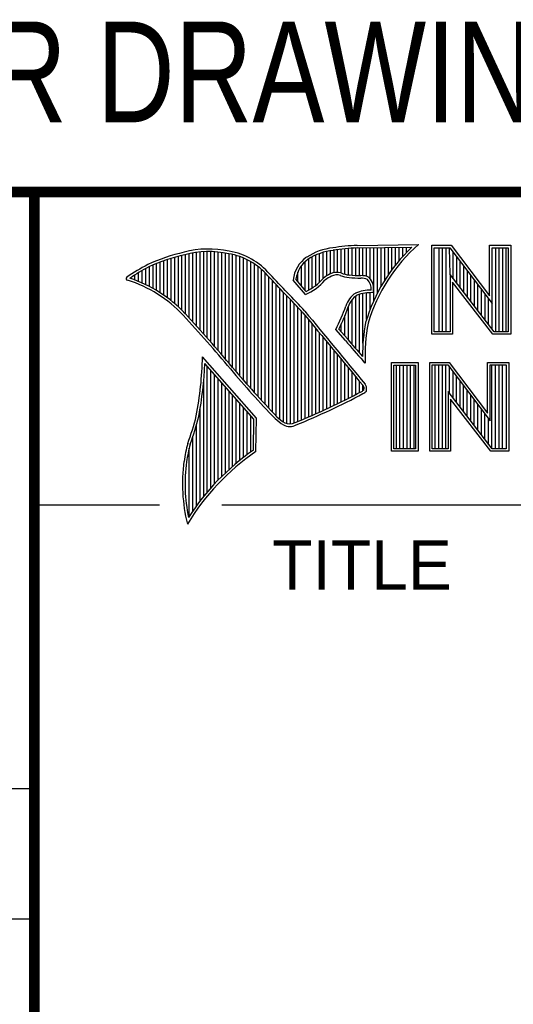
# Model space of a CAD drawing. Header units: inches. Extents: x 0 to 22, y 0 to 17.
# Tile 4 of 10: x 16.347 to 17.278, y 1.428 to 3.285. Entities that reach past the tile are written whole.
import ezdxf

# ---------------------------------------------------------------- set-up
doc = ezdxf.new("R2010")
doc.units = ezdxf.units.IN
doc.header["$LTSCALE"] = 1.21
doc.header["$MEASUREMENT"] = 0
doc.layers.get('0').update_dxf_attribs({"linetype": 'CONTINUOUS'})
doc.styles.get("Standard").update_dxf_attribs({"font": 'txt', "width": 0.8})
doc.styles.add('TEXTSTYLE_2', font='txt')

msp = doc.modelspace()

# ---------------------------------------------------------------- linework, layer by layer
at = {"color": 2, "linetype": 'CONTINUOUS'}
for p, q in [((16.3737, 2.9596), (21.5037, 2.9596)), ((16.3737, 2.9596), (16.3737, 1.2496)), ((16.375, 2.96), (21.5, 2.96)), ((16.9838, 2.8589), (17.0997, 2.8607)), ((17.1243, 2.8592), (17.1609, 2.8592)), ((17.1243, 2.6915), (17.1243, 2.8592)), ((17.1609, 2.8592), (17.2334, 2.7636)), ((17.2334, 2.8592), (17.2732, 2.8592)), ((17.2334, 2.7636), (17.2334, 2.8592)), ((17.2732, 2.8592), (17.2732, 2.6915)), ((16.6533, 2.7366), (16.6533, 2.8403)), ((16.6602, 2.7295), (16.6602, 2.8419)), ((16.667, 2.7221), (16.667, 2.8435)), ((16.6738, 2.7146), (16.6738, 2.8449)), ((16.6806, 2.707), (16.6806, 2.8459)), ((16.6875, 2.6995), (16.6875, 2.8467)), ((16.6943, 2.6918), (16.6943, 2.8472)), ((16.7011, 2.6841), (16.7011, 2.8474)), ((16.708, 2.6764), (16.708, 2.8474)), ((16.7148, 2.6685), (16.7148, 2.847)), ((16.7216, 2.6607), (16.7216, 2.8465)), ((16.7284, 2.6527), (16.7284, 2.8456)), ((16.7353, 2.6447), (16.7353, 2.8445)), ((16.7421, 2.6366), (16.7421, 2.8431)), ((16.7489, 2.6285), (16.7489, 2.8417)), ((16.9059, 2.7837), (16.9059, 2.8408)), ((16.9128, 2.7896), (16.9128, 2.8436)), ((16.9196, 2.7966), (16.9196, 2.8459)), ((16.9264, 2.8018), (16.9264, 2.8477)), ((16.9332, 2.8053), (16.9332, 2.849)), ((16.9401, 2.8077), (16.9401, 2.8499)), ((16.9469, 2.8082), (16.9469, 2.8509)), ((16.9537, 2.8069), (16.9537, 2.8518)), ((16.9606, 2.8048), (16.9606, 2.8525)), ((16.9674, 2.8034), (16.9674, 2.8531)), ((16.9742, 2.8027), (16.9742, 2.8536)), ((16.981, 2.8023), (16.981, 2.854)), ((16.9839, 2.8541), (17.087, 2.8557)), ((16.9879, 2.802), (16.9879, 2.8542)), ((16.9947, 2.8019), (16.9947, 2.8543)), ((17.0015, 2.8005), (17.0015, 2.8544)), ((17.0083, 2.7963), (17.0083, 2.8545)), ((17.0152, 2.755), (17.0152, 2.8546)), ((17.022, 2.7691), (17.022, 2.8547)), ((17.0288, 2.7817), (17.0288, 2.8548)), ((17.0357, 2.7931), (17.0357, 2.8549)), ((17.0425, 2.8035), (17.0425, 2.855)), ((17.0493, 2.8131), (17.0493, 2.8551)), ((17.0561, 2.822), (17.0561, 2.8552)), ((17.063, 2.8303), (17.063, 2.8553)), ((17.0698, 2.8381), (17.0698, 2.8554)), ((17.0766, 2.8454), (17.0766, 2.8555)), ((17.1291, 2.8543), (17.1585, 2.8543)), ((17.1291, 2.6963), (17.1291, 2.8543)), ((17.1381, 2.6963), (17.1381, 2.8543)), ((17.1447, 2.6963), (17.1447, 2.8543)), ((17.1514, 2.6963), (17.1514, 2.8543)), ((17.1589, 2.8042), (17.1581, 2.8543)), ((17.1585, 2.8543), (17.2383, 2.7492)), ((17.1648, 2.7965), (17.1648, 2.8461)), ((17.2383, 2.8543), (17.2684, 2.8543)), ((17.2383, 2.7492), (17.2383, 2.8543)), ((17.2449, 2.6963), (17.2449, 2.8543)), ((17.2515, 2.6963), (17.2515, 2.8543)), ((17.2582, 2.6963), (17.2582, 2.8543)), ((17.2649, 2.6963), (17.2649, 2.8543)), ((17.2684, 2.8543), (17.2684, 2.6963)), ((16.5987, 2.7778), (16.5987, 2.8221)), ((16.6055, 2.7738), (16.6055, 2.8249)), ((16.6124, 2.7696), (16.6124, 2.8276)), ((16.6192, 2.765), (16.6192, 2.8301)), ((16.626, 2.7601), (16.626, 2.8325)), ((16.6329, 2.7549), (16.6329, 2.8347)), ((16.6397, 2.7492), (16.6397, 2.8367)), ((16.6465, 2.7431), (16.6465, 2.8386)), ((16.7557, 2.6204), (16.7557, 2.84)), ((16.7626, 2.6125), (16.7626, 2.8378)), ((16.7694, 2.6046), (16.7694, 2.8352)), ((16.7762, 2.5968), (16.7762, 2.8321)), ((16.7831, 2.5891), (16.7831, 2.8284)), ((16.7899, 2.5815), (16.7899, 2.8242)), ((16.8855, 2.7749), (16.8855, 2.8281)), ((16.8923, 2.7747), (16.8923, 2.8335)), ((16.8991, 2.7788), (16.8991, 2.8375)), ((17.1714, 2.7879), (17.1714, 2.8373)), ((17.1781, 2.7792), (17.1781, 2.8285)), ((16.5646, 2.7936), (16.5646, 2.8033)), ((16.5714, 2.7909), (16.5714, 2.8075)), ((16.5782, 2.788), (16.5782, 2.8116)), ((16.5851, 2.7849), (16.5851, 2.8154)), ((16.5919, 2.7815), (16.5919, 2.819)), ((16.7967, 2.5739), (16.7967, 2.8193)), ((16.8035, 2.5665), (16.8035, 2.8136)), ((16.8104, 2.5591), (16.8104, 2.807)), ((16.8718, 2.791), (16.8718, 2.8085)), ((16.8786, 2.783), (16.8786, 2.8206)), ((17.2418, 2.6963), (17.1589, 2.8042)), ((17.1589, 2.8042), (17.1589, 2.6963)), ((17.1848, 2.7705), (17.1848, 2.8197)), ((17.1915, 2.7618), (17.1915, 2.8109)), ((16.5578, 2.796), (16.5578, 2.7989)), ((16.8172, 2.5519), (16.8172, 2.7996)), ((16.824, 2.5447), (16.824, 2.7924)), ((16.8308, 2.5375), (16.8308, 2.7853)), ((16.8864, 2.7664), (16.8632, 2.7937)), ((16.8877, 2.7723), (16.8682, 2.7952)), ((17.2395, 2.6915), (17.1637, 2.7899)), ((17.1637, 2.7899), (17.1637, 2.6915)), ((17.1981, 2.7531), (17.1981, 2.8021)), ((17.2048, 2.7445), (17.2048, 2.7933)), ((17.2115, 2.7358), (17.2115, 2.7845)), ((16.8377, 2.5314), (16.8377, 2.7781)), ((16.8445, 2.5262), (16.8445, 2.7709)), ((16.9879, 2.6563), (16.9879, 2.7665)), ((16.9947, 2.6748), (16.9947, 2.7683)), ((17.0015, 2.7195), (17.0015, 2.7694)), ((17.0083, 2.7388), (17.0083, 2.7698)), ((17.2182, 2.7271), (17.2182, 2.7757)), ((17.2248, 2.7184), (17.2248, 2.7669)), ((16.8513, 2.523), (16.8513, 2.7637)), ((16.8581, 2.5224), (16.8581, 2.7565)), ((16.865, 2.5241), (16.865, 2.7493)), ((16.9742, 2.672), (16.9742, 2.7568)), ((16.981, 2.664), (16.981, 2.7634)), ((17.2315, 2.7098), (17.2315, 2.7581)), ((17.2382, 2.7011), (17.2383, 2.7492)), ((16.8718, 2.527), (16.8718, 2.7421)), ((16.8786, 2.5298), (16.8786, 2.7348)), ((16.9674, 2.6802), (16.9674, 2.7444)), ((16.8855, 2.5327), (16.8855, 2.727)), ((16.8923, 2.5356), (16.8923, 2.7187)), ((16.8991, 2.5385), (16.8991, 2.7104)), ((16.9537, 2.696), (16.9537, 2.7109)), ((16.9606, 2.6882), (16.9606, 2.7266)), ((16.9059, 2.5415), (16.9059, 2.7022)), ((16.9128, 2.5446), (16.9128, 2.6939)), ((16.9616, 2.6797), (16.9434, 2.7005)), ((16.9653, 2.6828), (16.9492, 2.7013)), ((17.1589, 2.6963), (17.1291, 2.6963)), ((17.2684, 2.6963), (17.2418, 2.6963)), ((16.9196, 2.5477), (16.9196, 2.6856)), ((16.9264, 2.5508), (16.9264, 2.6774)), ((17.1637, 2.6915), (17.1243, 2.6915)), ((17.2732, 2.6915), (17.2395, 2.6915)), ((16.9332, 2.554), (16.9332, 2.6691)), ((16.9401, 2.5573), (16.9401, 2.6608)), ((16.7939, 2.533), (16.6919, 2.6489)), ((16.789, 2.5312), (16.6964, 2.6365)), ((16.9469, 2.5606), (16.9469, 2.6526)), ((16.9537, 2.5639), (16.9537, 2.6443)), ((16.9606, 2.5673), (16.9606, 2.6361)), ((16.999, 2.637), (16.9946, 2.6418)), ((17.0482, 2.6383), (17.0988, 2.6383)), ((17.0482, 2.4708), (17.0482, 2.6383)), ((17.0988, 2.6383), (17.0988, 2.4708)), ((17.1205, 2.6385), (17.1571, 2.6385)), ((17.1205, 2.4708), (17.1205, 2.6385)), ((17.1571, 2.6385), (17.2296, 2.5429)), ((17.2296, 2.6385), (17.2694, 2.6385)), ((17.2296, 2.5429), (17.2296, 2.6385)), ((17.2694, 2.6385), (17.2694, 2.4708)), ((16.7011, 2.3939), (16.7011, 2.6311)), ((16.708, 2.4018), (16.708, 2.6233)), ((16.9674, 2.5708), (16.9674, 2.6278)), ((16.9742, 2.5743), (16.9742, 2.6195)), ((17.0531, 2.6334), (17.0939, 2.6334)), ((17.0531, 2.4756), (17.0531, 2.6334)), ((17.0577, 2.4756), (17.0577, 2.6334)), ((17.0644, 2.4756), (17.0644, 2.6334)), ((17.071, 2.4756), (17.071, 2.6334)), ((17.0777, 2.4756), (17.0777, 2.6334)), ((17.0844, 2.4756), (17.0844, 2.6334)), ((17.0911, 2.4756), (17.0911, 2.6334)), ((17.0939, 2.6334), (17.0939, 2.4756)), ((17.1253, 2.6336), (17.1547, 2.6336)), ((17.1253, 2.4756), (17.1253, 2.6336)), ((17.1311, 2.4756), (17.1311, 2.6336)), ((17.1378, 2.4756), (17.1378, 2.6336)), ((17.1445, 2.4756), (17.1445, 2.6336)), ((17.1511, 2.4756), (17.1511, 2.6336)), ((17.1547, 2.6336), (17.2345, 2.5284)), ((17.1578, 2.5799), (17.1578, 2.6295)), ((17.1645, 2.5712), (17.1645, 2.6207)), ((17.2345, 2.6336), (17.2646, 2.6336)), ((17.2345, 2.5284), (17.2345, 2.6336)), ((17.2379, 2.4756), (17.2379, 2.6336)), ((17.2446, 2.4756), (17.2446, 2.6336)), ((17.2513, 2.4756), (17.2513, 2.6336)), ((17.2579, 2.4756), (17.2579, 2.6336)), ((17.2646, 2.6336), (17.2646, 2.4756)), ((16.6943, 2.3857), (16.6943, 2.603)), ((16.7148, 2.4093), (16.7148, 2.6156)), ((16.7216, 2.4165), (16.7216, 2.6078)), ((16.7284, 2.4233), (16.7284, 2.6001)), ((16.981, 2.5778), (16.981, 2.6113)), ((16.9879, 2.5814), (16.9879, 2.603)), ((17.1712, 2.5625), (17.1712, 2.6119)), ((17.1778, 2.5539), (17.1778, 2.6031)), ((16.7353, 2.4299), (16.7353, 2.5923)), ((16.7421, 2.4363), (16.7421, 2.5846)), ((16.9947, 2.5853), (16.9947, 2.5948)), ((17.238, 2.4756), (17.1551, 2.5834)), ((17.1551, 2.5834), (17.1551, 2.4756)), ((17.1845, 2.5452), (17.1845, 2.5943)), ((17.1912, 2.5365), (17.1912, 2.5855)), ((16.7489, 2.4424), (16.7489, 2.5768)), ((16.7557, 2.4482), (16.7557, 2.569)), ((17.2356, 2.4708), (17.1599, 2.5692)), ((17.1599, 2.5692), (17.1599, 2.4708)), ((17.1979, 2.5278), (17.1979, 2.5767)), ((17.2045, 2.5192), (17.2045, 2.5679)), ((16.6875, 2.377), (16.6875, 2.5502)), ((16.7626, 2.4538), (16.7626, 2.5613)), ((16.7694, 2.4592), (16.7694, 2.5535)), ((16.7762, 2.4644), (16.7762, 2.5458)), ((17.2112, 2.5105), (17.2112, 2.5591)), ((17.2179, 2.5018), (17.2179, 2.5503)), ((16.7831, 2.4694), (16.7831, 2.538)), ((16.788, 2.4729), (16.789, 2.5312)), ((16.7927, 2.4704), (16.7939, 2.533)), ((17.2246, 2.4931), (17.2246, 2.5415)), ((17.2312, 2.4844), (17.2312, 2.5327)), ((16.6806, 2.368), (16.6806, 2.52)), ((16.6738, 2.3584), (16.6738, 2.4982)), ((16.667, 2.3482), (16.667, 2.477)), ((17.0988, 2.4708), (17.0482, 2.4708)), ((17.0939, 2.4756), (17.0531, 2.4756)), ((17.1599, 2.4708), (17.1205, 2.4708)), ((17.1551, 2.4756), (17.1253, 2.4756)), ((17.2694, 2.4708), (17.2356, 2.4708)), ((17.2646, 2.4756), (17.238, 2.4756)), ((16.375, 2.37), (16.6109, 2.37)), ((16.7288, 2.37), (21.5, 2.37)), ((13.61, 1.835), (16.375, 1.835)), ((16.375, 1.5888), (13.61, 1.5888))]:
    msp.add_line(p, q, dxfattribs=at)
at = {"color": 7, "linetype": 'CONTINUOUS', "const_width": 0.02}
for points in [[(13.6, 2.9595), (21.5, 2.96)], [(16.375, 2.96), (16.375, 0.5)]]:
    msp.add_lwpolyline(points, dxfattribs=at)
at = {"color": 2, "linetype": 'CONTINUOUS'}
for centre, radius, start, end in [((17.0005, 2.4511), 0.4082, 92.3475, 98.8367), ((17.308, 2.6221), 0.3168, 131.1193, 163.4132), ((16.7315, 2.5144), 0.3399, 102.6162, 114.8514), ((16.7315, 2.5144), 0.3351, 102.5989, 114.8296), ((16.7034, 2.6747), 0.1775, 77.2819, 105.0682), ((16.7034, 2.6747), 0.1727, 77.2314, 105.1003), ((16.7222, 2.7226), 0.1221, 40.1653, 80.8429), ((16.7222, 2.7226), 0.1269, 40.2333, 80.7735), ((16.9502, 2.7423), 0.1128, 96.3009, 123.1685), ((16.9502, 2.7423), 0.108, 96.2443, 123.1259), ((17.0005, 2.4511), 0.4034, 92.3569, 98.8525), ((17.308, 2.6221), 0.3216, 133.4014, 163.4571), ((16.7759, 2.4698), 0.3996, 117.9347, 124.5691), ((16.923, 2.7875), 0.0602, 125.032, 174.0466), ((16.923, 2.7875), 0.0554, 125.1142, 171.9572), ((16.7759, 2.4698), 0.3948, 117.954, 124.0374), ((9.199, -4.4944), 10.5518, 43.24607, 43.76701), ((16.9517, 2.7612), 0.0478, 112.9196, 132.2699), ((16.9455, 2.7813), 0.0269, 72.6128, 117.3853), ((16.9455, 2.7813), 0.0221, 72.9381, 117.8635), ((16.977, 2.8697), 0.067, 249.4455, 263.1373), ((16.9944, 3.0501), 0.2482, 264.1189, 269.068), ((16.5507, 2.7963), 0.00298, 121.3543, 265.8048), ((16.4773, 2.5601), 0.2445, 43.1672, 72.5708), ((16.4772, 2.5601), 0.2493, 43.1664, 71.8497), ((9.1994, -4.4938), 10.5463, 43.2461, 43.76704), ((16.8429, 2.8642), 0.107, 293.9928, 318.4439), ((16.8429, 2.8642), 0.1022, 295.9966, 318.5916), ((16.9517, 2.7612), 0.043, 112.6662, 131.9321), ((16.977, 2.8697), 0.0718, 249.5515, 263.1636), ((16.9944, 3.0501), 0.253, 264.1107, 269.1006), ((16.9917, 2.7681), 0.0339, 64.4685, 92.2537), ((16.9917, 2.7681), 0.0291, 66.3231, 92.5053), ((16.9825, 2.7769), 0.0275, 355.2987, 40.4494), ((16.9825, 2.7769), 0.0323, 347.1178, 42.4037), ((17.0047, 2.732), 0.0441, 122.6948, 163.4996), ((17.0094, 2.698), 0.0767, 89.6565, 111.8738), ((17.0094, 2.698), 0.0719, 86.3769, 111.5054), ((17.0047, 2.732), 0.0393, 123.3496, 163.7165), ((14.6639, 0.8852), 2.7178, 39.9159, 42.7668), ((117.205, 85.4976), 130.0576, 219.522219, 219.6006), ((117.1292, 85.4341), 129.954, 219.521832, 219.600442), ((16.5488, 2.8964), 0.4406, 333.6063, 339.8409), ((16.5488, 2.8963), 0.4454, 334.022, 339.8635), ((14.6645, 0.8858), 2.7122, 39.9143, 42.7655), ((17.3248, 2.6518), 0.3309, 169.2392, 180.3763), ((17.3248, 2.6518), 0.3261, 169.2807, 182.6075), ((17.5234, 3.1364), 0.724, 219.1087, 223.0885), ((17.5234, 3.1364), 0.7192, 219.1032, 222.5932), ((16.0461, 2.6599), 0.6459, 349.0852, 359.0204), ((16.0461, 2.6599), 0.6507, 349.0758, 357.94), ((18.1342, 3.7937), 1.815, 220.0434, 224.0127), ((18.1343, 3.7937), 1.8102, 220.042, 224.0069), ((16.3916, 3.7016), 1.269, 291.9871, 298.2491), ((16.98, 2.6057), 0.0252, 299.2501, 311.2614), ((16.98, 2.6057), 0.03, 299.1847, 314.8198), ((16.9709, 2.5786), 0.0288, 26.3697, 33.9), ((16.9687, 2.5899), 0.028, 353.6797, 3.043), ((16.9709, 2.5786), 0.0336, 24.6866, 34.3242), ((16.9687, 2.5899), 0.0328, 350.4758, 4.7759), ((16.3917, 3.7016), 1.2737, 291.9984, 298.2504), ((16.2632, 2.6388), 0.4292, 339.0712, 346.3669), ((16.2632, 2.6388), 0.434, 339.1085, 346.381), ((16.9079, 2.6176), 0.116, 227.0911, 236.9191), ((16.9079, 2.6176), 0.1112, 227.1627, 236.7917), ((16.8565, 2.5437), 0.0213, 243.4913, 298.7009), ((16.8565, 2.5437), 0.0261, 242.8484, 298.0511), ((17.0658, 2.3848), 0.4141, 165.9359, 170.6858), ((17.0658, 2.3848), 0.4093, 165.9761, 170.6762), ((17.0508, 2.0969), 0.454, 124.6428, 148.5563), ((17.0508, 2.0969), 0.4588, 124.9509, 147.098), ((16.9723, 2.4095), 0.318, 172.3562, 193.7958), ((16.9723, 2.4095), 0.3132, 172.3688, 191.6866)]:
    msp.add_arc(centre, radius, start, end, dxfattribs=at)

# ---------------------------------------------------------------- texts
at = {"color": 7, "linetype": 'CONTINUOUS', "insert": (16.3742, 3.2811), "char_height": 0.19, "width": 2.432, "attachment_point": 2, "line_spacing_factor": 0.9}
msp.add_mtext('CUSTOMER DRAWING', dxfattribs=at)
at = {"color": 2, "linetype": 'CONTINUOUS', "insert": (16.8235, 2.303), "char_height": 0.093, "width": 0.465, "attachment_point": 1, "line_spacing_factor": 0.9, "style": 'TEXTSTYLE_2'}
msp.add_mtext('TITLE', dxfattribs=at)

doc.saveas('drawing.dxf')
